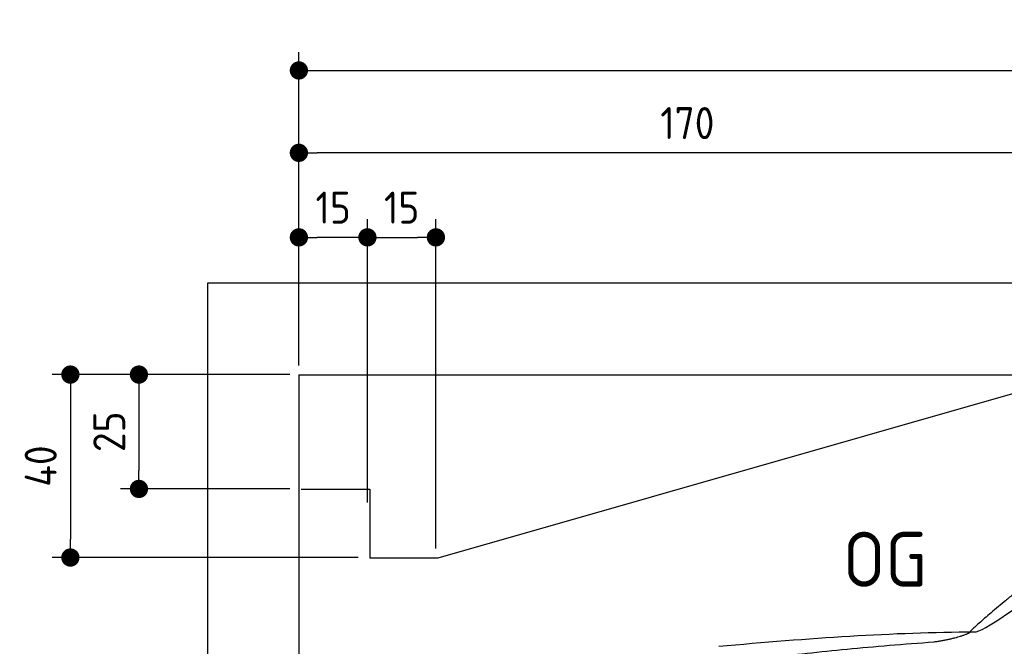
# Model space of a CAD drawing. Header units: millimetres. Extents: x -411 to 6777, y 0 to 6877.
# Tile 3 of 6: x -411 to 1744, y 5507 to 6877. Entities that reach past the tile are written whole.
import ezdxf

# ---------------------------------------------------------------- set-up
doc = ezdxf.new("R2010")
doc.units = ezdxf.units.MM
doc.layers.add('4', color=3, linetype='Continuous')
for name, color, linetype, lineweight in [('car', 10, 'Continuous', 25), ('Freiraum', 7, 'Continuous', 25), ('Gebäude', 7, 'Continuous', 25)]:
    doc.layers.add(name, color=color, linetype=linetype, lineweight=lineweight)
doc.styles.get("Standard").update_dxf_attribs({"font": 'ISOCP.SHX'})
doc.dimstyles.new('GEN-ISO', dxfattribs={"dimscale": 20, "dimtxt": 3.5, "dimasz": 2, "dimexe": 2, "dimexo": 1, "dimgap": 1.5, "dimtad": 1, "dimdec": 1, "dimlfac": 0.1, "dimdsep": 46, "dimtxsty": 'STANDARD', "dimblk": 'PUNKT', "dimcen": 2, "dimclrd": 256, "dimclre": 256, "dimclrt": 2, "dimadec": 0, "dimazin": 0, "dimtp": 0.1, "dimtm": 0.1, "dimtfac": 0.71, "dimtdec": 1, "dimtmove": 2, "dimatfit": 3, "dimldrblk": 'PUNKT', "dimfxl": 2, "dimtolj": 1, "dimarcsym": 0})

# ---------------------------------------------------------------- blocks, each defined once
blk = doc.blocks.new('PUNKT')
at = {"layer": '4', "color": 0, "linetype": 'ByBlock'}
blk.add_line((-0.5, 0), (-1, 0), dxfattribs=at)
at = {"layer": '4', "color": 0, "linetype": 'ByBlock', "const_width": 0.5}
blk.add_lwpolyline([(-0.25, 0, 1), (0.25, 0, 1)], format="xyb", close=True, dxfattribs=at)
blk = doc.blocks.new('*D80')
at = {"layer": '4', "lineweight": -2, "transparency": 16777216}
for p, q in [((200, 6120.9), (200, 6805.8)), ((5700, 6270.9), (5700, 6805.8)), ((240, 6765.8), (5660, 6765.8))]:
    blk.add_line(p, q, dxfattribs=at)
at = {"layer": 'Defpoints', "color": 0, "transparency": 16777216}
for p in [(5700, 6765.8), (5700, 6250.9), (200, 6100.9)]:
    blk.add_point(p, dxfattribs=at)
at = {"layer": '4', "lineweight": -2, "transparency": 16777216, "xscale": 40, "yscale": 40, "zscale": 40, "rotation": 180}
blk.add_blockref('PUNKT', (200, 6765.8), dxfattribs=at)
at = {"layer": '4', "lineweight": -2, "transparency": 16777216, "xscale": 40, "yscale": 40, "zscale": 40}
blk.add_blockref('PUNKT', (5700, 6765.8), dxfattribs=at)
at = {"layer": '4', "color": 2, "transparency": 16777216, "insert": (2950, 6830.8), "char_height": 70, "attachment_point": 5}
blk.add_mtext('550', dxfattribs=at)
blk = doc.blocks.new('Car')
at = {"layer": 'car'}
for points, degree in [([(1627.3, 5553.6), (1663, 5550.2), (1962.9, 5801.8), (2140.4, 5912.4)], 3), ([(1923.3, 5807.4), (1842.7, 5746.2), (1741.1, 5661.8), (1612.8, 5555.4), (1618.7, 5553.5)], 4), ([(1068.4, 5516.9), (1264.5, 5536.6), (1449.6, 5551.4), (1627.3, 5553.6)], 3), ([(1539.6, 5531), (1592.7, 5539.3), (1618.4, 5552.5)], 2), ([(727.2, 5395), (963, 5483.8), (1539.6, 5531)], 2)]:
    blk.add_open_spline(points, degree=degree, dxfattribs=at)
blk = doc.blocks.new('_Dot')
at = {"color": 0, "linetype": 'ByBlock', "lineweight": -2}
blk.add_line((-0.5, 0), (-1, 0), dxfattribs=at)
at = {"color": 0, "linetype": 'ByBlock', "const_width": 0.5}
blk.add_lwpolyline([(-0.25, 0, 1), (0.25, 0, 1)], format="xyb", close=True, dxfattribs=at)
blk = doc.blocks.new('*D71')
at = {"layer": '4', "lineweight": -2, "transparency": 16777216}
for p, q in [((200, 6120.9), (200, 6625.7)), ((1900, 6120.9), (1900, 6625.7)), ((1860, 6585.7), (240, 6585.7))]:
    blk.add_line(p, q, dxfattribs=at)
at = {"layer": 'Defpoints', "color": 0, "transparency": 16777216}
for p in [(200, 6585.7), (200, 6100.9), (1900, 6100.9)]:
    blk.add_point(p, dxfattribs=at)
at = {"layer": '4', "lineweight": -2, "transparency": 16777216, "xscale": 40, "yscale": 40, "zscale": 40, "rotation": 180}
blk.add_blockref('_Dot', (200, 6585.7), dxfattribs=at)
at = {"layer": '4', "lineweight": -2, "transparency": 16777216, "xscale": 40, "yscale": 40, "zscale": 40}
blk.add_blockref('_Dot', (1900, 6585.7), dxfattribs=at)
at = {"layer": '4', "color": 2, "transparency": 16777216, "insert": (1050, 6650.7), "char_height": 70, "attachment_point": 5}
blk.add_mtext('170', dxfattribs=at)
blk = doc.blocks.new('*D72')
at = {"layer": '4', "lineweight": -2, "transparency": 16777216}
for p, q in [((200, 6120.9), (200, 6440.9)), ((350, 5820.9), (350, 6440.9)), ((310, 6400.9), (240, 6400.9))]:
    blk.add_line(p, q, dxfattribs=at)
at = {"layer": 'Defpoints', "color": 0, "transparency": 16777216}
for p in [(200, 6400.9), (200, 6100.9), (350, 5800.9)]:
    blk.add_point(p, dxfattribs=at)
at = {"layer": '4', "lineweight": -2, "transparency": 16777216, "xscale": 40, "yscale": 40, "zscale": 40, "rotation": 180}
blk.add_blockref('_Dot', (200, 6400.9), dxfattribs=at)
at = {"layer": '4', "lineweight": -2, "transparency": 16777216, "xscale": 40, "yscale": 40, "zscale": 40}
blk.add_blockref('_Dot', (350, 6400.9), dxfattribs=at)
at = {"layer": '4', "color": 2, "transparency": 16777216, "insert": (275, 6465.9), "char_height": 70, "attachment_point": 5}
blk.add_mtext('15', dxfattribs=at)
blk = doc.blocks.new('*D73')
at = {"layer": '4', "lineweight": -2, "transparency": 16777216}
for p, q in [((180, 6100.9), (-340, 6100.9)), ((-300, 6060.9), (-300, 5740.9)), ((330, 5700.9), (-340, 5700.9))]:
    blk.add_line(p, q, dxfattribs=at)
at = {"layer": 'Defpoints', "color": 0, "transparency": 16777216}
for p in [(200, 6100.9), (-300, 5700.9), (350, 5700.9)]:
    blk.add_point(p, dxfattribs=at)
at = {"layer": '4', "lineweight": -2, "transparency": 16777216, "xscale": 40, "yscale": 40, "zscale": 40}
for p, rotation in [((-300, 6100.9), 90), ((-300, 5700.9), 270)]:
    blk.add_blockref('_Dot', p, dxfattribs=dict(at, rotation=rotation))
at = {"layer": '4', "color": 2, "transparency": 16777216, "insert": (-365, 5900.9), "char_height": 70, "attachment_point": 5, "rotation": 90}
blk.add_mtext('40', dxfattribs=at)
blk = doc.blocks.new('*D74')
at = {"layer": '4', "lineweight": -2, "transparency": 16777216}
for p, q in [((180, 6100.9), (-190, 6100.9)), ((-150, 6060.9), (-150, 5890.9)), ((180, 5850.9), (-190, 5850.9))]:
    blk.add_line(p, q, dxfattribs=at)
at = {"layer": 'Defpoints', "color": 0, "transparency": 16777216}
for p in [(200, 6100.9), (-150, 5850.9), (200, 5850.9)]:
    blk.add_point(p, dxfattribs=at)
at = {"layer": '4', "lineweight": -2, "transparency": 16777216, "xscale": 40, "yscale": 40, "zscale": 40}
for p, rotation in [((-150, 6100.9), 90), ((-150, 5850.9), 270)]:
    blk.add_blockref('_Dot', p, dxfattribs=dict(at, rotation=rotation))
at = {"layer": '4', "color": 2, "transparency": 16777216, "insert": (-215, 5975.9), "char_height": 70, "attachment_point": 5, "rotation": 90}
blk.add_mtext('25', dxfattribs=at)
blk = doc.blocks.new('*D75')
at = {"layer": '4', "lineweight": -2, "transparency": 16777216}
for p, q in [((350, 5870.9), (350, 6440.9)), ((499.8, 5720.9), (499.8, 6440.9)), ((390, 6400.9), (459.8, 6400.9))]:
    blk.add_line(p, q, dxfattribs=at)
at = {"layer": 'Defpoints', "color": 0, "transparency": 16777216}
for p in [(499.8, 6400.9), (350, 5850.9), (499.8, 5700.9)]:
    blk.add_point(p, dxfattribs=at)
at = {"layer": '4', "lineweight": -2, "transparency": 16777216, "xscale": 40, "yscale": 40, "zscale": 40, "rotation": 180}
blk.add_blockref('_Dot', (350, 6400.9), dxfattribs=at)
at = {"layer": '4', "lineweight": -2, "transparency": 16777216, "xscale": 40, "yscale": 40, "zscale": 40}
blk.add_blockref('_Dot', (499.8, 6400.9), dxfattribs=at)
at = {"layer": '4', "color": 2, "transparency": 16777216, "insert": (424.9, 6465.9), "char_height": 70, "attachment_point": 5}
blk.add_mtext('15', dxfattribs=at)
blk = doc.blocks.new('Gebäude_380_GT210')
at = {"layer": 'Freiraum'}
blk.add_lwpolyline([(204.9, 5850.6), (354.9, 5850.6), (354.9, 5700.6), (504.7, 5700.6), (1904.9, 6100.6)], dxfattribs=at)
at = {"layer": 'Gebäude'}
for p, q in [((5900, 6300.6), (0, 6300.6)), ((0, 6300.6), (0, 0)), ((200, 6100.6), (5700, 6100.6)), ((200, 6100.6), (200, 200))]:
    blk.add_line(p, q, dxfattribs=at)

msp = doc.modelspace()

# ---------------------------------------------------------------- block references
msp.add_blockref('Gebäude_380_GT210', (0, 0))
at = {"layer": 'car', "rotation": 359.4752422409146}
msp.add_blockref('Car', (0, 0), dxfattribs=at)

# ---------------------------------------------------------------- texts
msp.add_text('OG', height=120).set_placement((1390.46, 5637))

# ---------------------------------------------------------------- dimensions: what is measured, and where the dimension line sits
at = {"layer": '4'}
for base, p1, p2, override, picture, middle in [((5700, 6765.8), (200, 6100.88), (5700, 6250.88), {"dimtdec": 3, "dimtolj": 0}, '*D80', (2950, 6830.8)), ((200, 6585.7), (1900, 6100.88), (200, 6100.88), {"dimblk1": 'Dot', "dimblk2": 'Dot', "dimsah": 1, "dimtdec": 3, "dimtolj": 0}, '*D71', (1050, 6650.7)), ((200, 6400.88), (350, 5800.88), (200, 6100.88), {"dimblk1": 'Dot', "dimblk2": 'Dot', "dimsah": 1, "dimtdec": 3, "dimtolj": 0}, '*D72', (275, 6465.88)), ((499.76, 6400.88), (349.97, 5850.88), (499.76, 5700.88), {"dimblk1": 'Dot', "dimblk2": 'Dot', "dimsah": 1, "dimtdec": 3, "dimtolj": 0}, '*D75', (424.87, 6465.88))]:
    dim = msp.add_linear_dim(base=base, p1=p1, p2=p2, dimstyle='GEN-ISO', override=override, dxfattribs=at)
    dim.commit()
    dim.dimension.update_dxf_attribs({"geometry": picture, "text_midpoint": middle})
for base, p2, picture, middle in [((-300, 5700.88), (350, 5700.88), '*D73', (-365, 5900.88)), ((-150, 5850.88), (200, 5850.88), '*D74', (-215.01, 5975.88))]:
    dim = msp.add_linear_dim(base=base, p1=(200, 6100.88), p2=p2, angle=90, dimstyle='GEN-ISO', override={"dimblk1": 'Dot', "dimblk2": 'Dot', "dimsah": 1, "dimtdec": 3, "dimtolj": 0}, dxfattribs=at)
    dim.commit()
    dim.dimension.update_dxf_attribs({"geometry": picture, "text_midpoint": middle})

doc.saveas('drawing.dxf')
